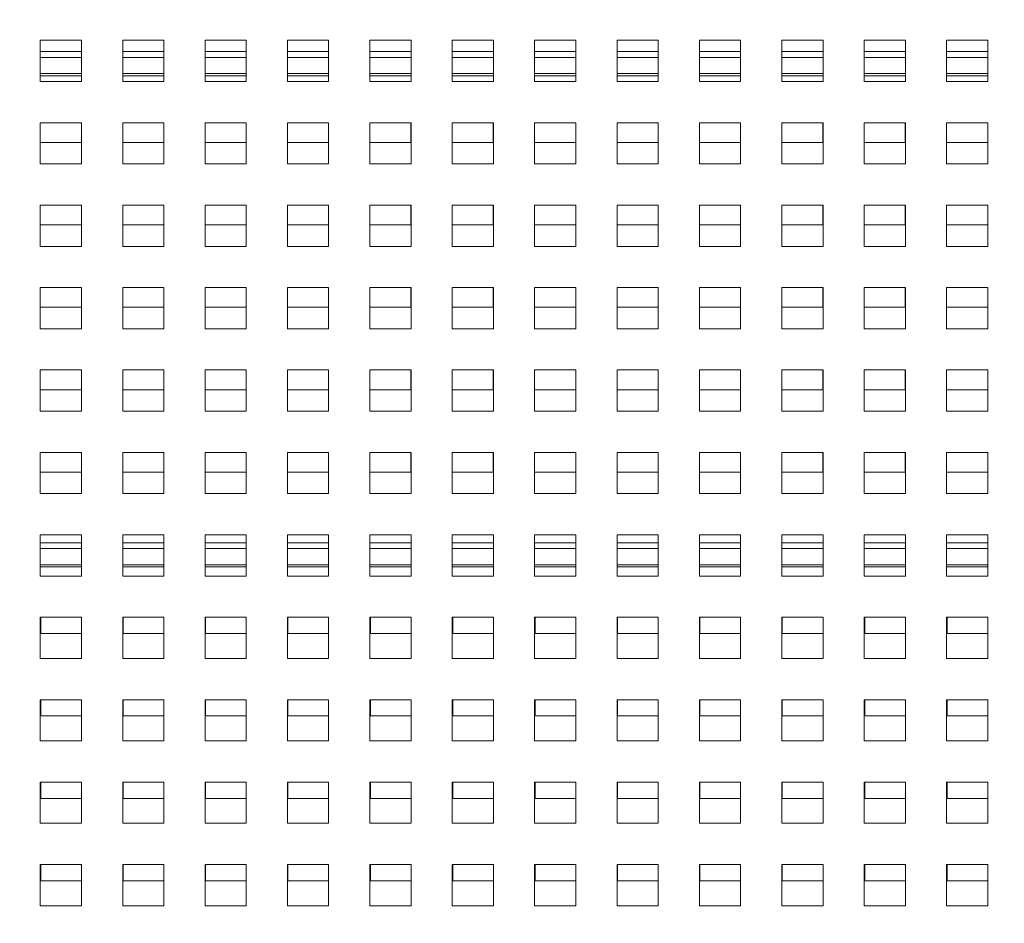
# Model space of a CAD drawing. Header units: inches. Extents: x 0 to 109, y 0 to 85.
# Tile 6 of 60: x 42.43 to 47.21, y 19.42 to 23.8. Entities that reach past the tile are written whole.
import ezdxf

# ---------------------------------------------------------------- set-up
doc = ezdxf.new("R2010")
doc.units = ezdxf.units.IN
doc.header["$MEASUREMENT"] = 0
doc.styles.add('SLDTEXTSTYLE0', font='GOTHIC.TTF', dxfattribs={"width": 0.913})
doc.dimstyles.new('SLDDIMSTYLE0', dxfattribs={"dimtxt": 0.625, "dimasz": 0.65, "dimexe": 0, "dimexo": 0.0625, "dimgap": 0.15625, "dimtad": 0, "dimtih": 1, "dimtoh": 1, "dimrnd": 1e-09, "dimzin": 12, "dimdsep": 46, "dimtxsty": 'SLDTEXTSTYLE0', "dimsah": 1, "dimcen": 0.09, "dimadec": 0, "dimazin": 3, "dimtfac": 1, "dimtofl": 0, "dimtmove": 0, "dimatfit": 3, "dimfxl": 1, "dimfrac": 2, "dimtolj": 1, "dimtzin": 12, "dimarcsym": 0})
doc.dimstyles.new('SLDDIMSTYLE2', dxfattribs={"dimtxt": 0.625, "dimasz": 0.65, "dimexe": 0, "dimexo": 0.0625, "dimgap": 0.15625, "dimtad": 0, "dimtih": 1, "dimtoh": 1, "dimdec": 3, "dimrnd": 1e-09, "dimzin": 4, "dimdsep": 46, "dimtxsty": 'SLDTEXTSTYLE0', "dimblk1": 'NONE', "dimblk2": 'NONE', "dimsah": 1, "dimcen": 0, "dimadec": 0, "dimazin": 1, "dimtfac": 1, "dimtdec": 3, "dimtofl": 0, "dimtmove": 0, "dimatfit": 3, "dimldrblk": 'NONE', "dimfxl": 1, "dimfrac": 2, "dimtolj": 1, "dimtzin": 12, "dimarcsym": 0})
doc.dimstyles.new('SLDDIMSTYLE3', dxfattribs={"dimtxt": 0.625, "dimasz": 0.65, "dimexe": 0, "dimexo": 0.0625, "dimgap": 0.15625, "dimtad": 0, "dimtih": 1, "dimtoh": 1, "dimdec": 3, "dimrnd": 1e-09, "dimzin": 12, "dimdsep": 46, "dimtxsty": 'SLDTEXTSTYLE0', "dimblk1": 'NONE', "dimblk2": 'NONE', "dimsah": 1, "dimcen": 0, "dimadec": 0, "dimazin": 3, "dimtfac": 1, "dimtdec": 3, "dimtofl": 0, "dimtmove": 0, "dimatfit": 3, "dimldrblk": 'NONE', "dimfxl": 1, "dimfrac": 2, "dimtolj": 1, "dimtzin": 12, "dimarcsym": 0})

# ---------------------------------------------------------------- blocks, each defined once
blk = doc.blocks.new('_D_5')
at = {"color": 7, "linetype": 'Continuous', "lineweight": 0, "ltscale": 5}
blk.add_line((59.2861, 62.9704), (60.5361, 62.9704), dxfattribs=at)
at = {"color": 7, "linetype": 'Continuous', "lineweight": 0, "ltscale": 5, "char_height": 0.625, "attachment_point": 1, "style": 'SLDTEXTSTYLE0'}
for s, insert in [('%%c', (61.7105, 63.313)), ('2x', (60.8486, 63.3226)), ('.750', (62.5575, 63.313))]:
    blk.add_mtext(s, dxfattribs=dict(at, insert=insert))
blk = doc.blocks.new('_NONE')
blk = doc.blocks.new('_D_6')
at = {"color": 7, "linetype": 'Continuous', "lineweight": 0, "ltscale": 5}
blk.add_line((59.1721, 53.977), (60.4221, 53.977), dxfattribs=at)
at = {"color": 7, "linetype": 'Continuous', "lineweight": 0, "ltscale": 5, "char_height": 0.625, "attachment_point": 1, "style": 'SLDTEXTSTYLE0'}
for s, insert in [('%%c', (61.8275, 54.3197)), ('2x ', (60.7346, 54.3292)), ('.312', (62.6714, 54.3197))]:
    blk.add_mtext(s, dxfattribs=dict(at, insert=insert))
blk = doc.blocks.new('_D_17')
at = {"color": 7, "linetype": 'Continuous', "lineweight": 0, "ltscale": 5}
for p, q in [((46.782, 26.7439), (35.3702, 26.7439)), ((35.9952, 26.7439), (35.9952, 22.1213)), ((35.9952, 15.7302), (35.9952, 21.2098)), ((38.8948, 15.7302), (35.3702, 15.7302))]:
    blk.add_line(p, q, dxfattribs=at)
for points in [[(35.9952, 26.7439), (35.8952, 26.0939), (36.0952, 26.0939)], [(35.9952, 15.7302), (36.0952, 16.3802), (35.8952, 16.3802)]]:
    blk.add_solid(points, dxfattribs=at)
at = {"color": 7, "linetype": 'Continuous', "lineweight": 0, "ltscale": 5, "insert": (34.9699, 22.0082), "char_height": 0.625, "attachment_point": 1, "style": 'SLDTEXTSTYLE0'}
blk.add_mtext('11.01', dxfattribs=at)

msp = doc.modelspace()

# ---------------------------------------------------------------- linework, layer by layer
at = {"color": 7, "linetype": 'Continuous', "lineweight": 15, "ltscale": 5}
for p, q in [((42.7325, 23.7039), (42.5325, 23.7039)), ((42.5325, 23.7039), (42.5325, 23.5039)), ((42.7325, 23.5039), (42.7325, 23.7039)), ((43.1325, 23.7039), (42.9325, 23.7039)), ((42.9325, 23.7039), (42.9325, 23.5039)), ((43.1325, 23.5039), (43.1325, 23.7039)), ((43.5325, 23.7039), (43.3325, 23.7039)), ((43.3325, 23.7039), (43.3325, 23.5039)), ((43.5325, 23.5039), (43.5325, 23.7039)), ((43.9325, 23.7039), (43.7325, 23.7039)), ((43.7325, 23.7039), (43.7325, 23.5039)), ((43.9325, 23.5039), (43.9325, 23.7039)), ((44.3325, 23.7039), (44.1325, 23.7039)), ((44.1325, 23.7039), (44.1325, 23.5039)), ((44.3325, 23.5039), (44.3325, 23.7039)), ((44.7325, 23.7039), (44.5325, 23.7039)), ((44.5325, 23.7039), (44.5325, 23.5039)), ((44.7325, 23.5039), (44.7325, 23.7039)), ((45.1325, 23.7039), (44.9325, 23.7039)), ((44.9325, 23.7039), (44.9325, 23.5039)), ((45.1325, 23.5039), (45.1325, 23.7039)), ((45.5325, 23.7039), (45.3325, 23.7039)), ((45.3325, 23.7039), (45.3325, 23.5039)), ((45.5325, 23.5039), (45.5325, 23.7039)), ((45.9325, 23.7039), (45.7325, 23.7039)), ((45.7325, 23.7039), (45.7325, 23.5039)), ((45.9325, 23.5039), (45.9325, 23.7039)), ((46.3325, 23.7039), (46.1325, 23.7039)), ((46.1325, 23.7039), (46.1325, 23.5039)), ((46.3325, 23.5039), (46.3325, 23.7039)), ((46.7325, 23.7039), (46.5325, 23.7039)), ((46.5325, 23.7039), (46.5325, 23.5039)), ((46.7325, 23.5039), (46.7325, 23.7039)), ((47.1325, 23.7039), (46.9325, 23.7039)), ((46.9325, 23.7039), (46.9325, 23.5039)), ((47.1325, 23.5039), (47.1325, 23.7039)), ((42.5325, 23.5321), (42.7325, 23.5321)), ((42.9325, 23.5321), (43.1325, 23.5321)), ((43.3325, 23.5321), (43.5325, 23.5321)), ((43.7325, 23.5321), (43.9325, 23.5321)), ((44.1325, 23.5321), (44.3325, 23.5321)), ((44.5325, 23.5321), (44.7325, 23.5321)), ((44.9325, 23.5321), (45.1325, 23.5321)), ((45.3325, 23.5321), (45.5325, 23.5321)), ((45.7325, 23.5321), (45.9325, 23.5321)), ((46.1325, 23.5321), (46.3325, 23.5321)), ((46.5325, 23.5321), (46.7325, 23.5321)), ((46.9325, 23.5321), (47.1325, 23.5321)), ((42.5325, 23.5039), (42.7325, 23.5039)), ((42.9325, 23.5039), (43.1325, 23.5039)), ((43.3325, 23.5039), (43.5325, 23.5039)), ((43.7325, 23.5039), (43.9325, 23.5039)), ((44.1325, 23.5039), (44.3325, 23.5039)), ((44.5325, 23.5039), (44.7325, 23.5039)), ((44.9325, 23.5039), (45.1325, 23.5039)), ((45.3325, 23.5039), (45.5325, 23.5039)), ((45.7325, 23.5039), (45.9325, 23.5039)), ((46.1325, 23.5039), (46.3325, 23.5039)), ((46.5325, 23.5039), (46.7325, 23.5039)), ((46.9325, 23.5039), (47.1325, 23.5039)), ((42.7325, 23.3039), (42.5325, 23.3039)), ((42.5325, 23.3039), (42.5325, 23.1039)), ((42.7318, 23.2081), (42.7318, 23.3039)), ((42.7325, 23.1039), (42.7325, 23.3039)), ((43.1325, 23.3039), (42.9325, 23.3039)), ((42.9325, 23.3039), (42.9325, 23.1039)), ((43.1318, 23.2081), (43.1318, 23.3039)), ((43.1325, 23.1039), (43.1325, 23.3039)), ((43.5325, 23.3039), (43.3325, 23.3039)), ((43.3325, 23.3039), (43.3325, 23.1039)), ((43.5318, 23.2081), (43.5318, 23.3039)), ((43.5325, 23.1039), (43.5325, 23.3039)), ((43.9325, 23.3039), (43.7325, 23.3039)), ((43.7325, 23.3039), (43.7325, 23.1039)), ((43.9318, 23.2081), (43.9318, 23.3039)), ((43.9325, 23.1039), (43.9325, 23.3039)), ((44.3325, 23.3039), (44.1325, 23.3039)), ((44.1325, 23.3039), (44.1325, 23.1039)), ((44.3318, 23.2081), (44.3318, 23.3039)), ((44.3325, 23.1039), (44.3325, 23.3039)), ((44.7325, 23.3039), (44.5325, 23.3039)), ((44.5325, 23.3039), (44.5325, 23.1039)), ((44.7318, 23.2081), (44.7318, 23.3039)), ((44.7325, 23.1039), (44.7325, 23.3039)), ((45.1325, 23.3039), (44.9325, 23.3039)), ((44.9325, 23.3039), (44.9325, 23.1039)), ((45.1318, 23.2081), (45.1318, 23.3039)), ((45.1325, 23.1039), (45.1325, 23.3039)), ((45.5325, 23.3039), (45.3325, 23.3039)), ((45.3325, 23.3039), (45.3325, 23.1039)), ((45.5318, 23.2081), (45.5318, 23.3039)), ((45.5325, 23.1039), (45.5325, 23.3039)), ((45.9325, 23.3039), (45.7325, 23.3039)), ((45.7325, 23.3039), (45.7325, 23.1039)), ((45.9318, 23.2081), (45.9318, 23.3039)), ((45.9325, 23.1039), (45.9325, 23.3039)), ((46.3325, 23.3039), (46.1325, 23.3039)), ((46.1325, 23.3039), (46.1325, 23.1039)), ((46.3318, 23.2081), (46.3318, 23.3039)), ((46.3325, 23.1039), (46.3325, 23.3039)), ((46.7325, 23.3039), (46.5325, 23.3039)), ((46.5325, 23.3039), (46.5325, 23.1039)), ((46.7318, 23.2081), (46.7318, 23.3039)), ((46.7325, 23.1039), (46.7325, 23.3039)), ((47.1325, 23.3039), (46.9325, 23.3039)), ((46.9325, 23.3039), (46.9325, 23.1039)), ((47.1318, 23.2081), (47.1318, 23.3039)), ((47.1325, 23.1039), (47.1325, 23.3039)), ((42.5325, 23.2081), (42.7318, 23.2081)), ((42.9325, 23.2081), (43.1318, 23.2081)), ((43.3325, 23.2081), (43.5318, 23.2081)), ((43.7325, 23.2081), (43.9318, 23.2081)), ((44.1325, 23.2081), (44.3318, 23.2081)), ((44.5325, 23.2081), (44.7318, 23.2081)), ((44.9325, 23.2081), (45.1318, 23.2081)), ((45.3325, 23.2081), (45.5318, 23.2081)), ((45.7325, 23.2081), (45.9318, 23.2081)), ((46.1325, 23.2081), (46.3318, 23.2081)), ((46.5325, 23.2081), (46.7318, 23.2081)), ((46.9325, 23.2081), (47.1318, 23.2081)), ((42.5325, 23.1039), (42.7325, 23.1039)), ((42.9325, 23.1039), (43.1325, 23.1039)), ((43.3325, 23.1039), (43.5325, 23.1039)), ((43.7325, 23.1039), (43.9325, 23.1039)), ((44.1325, 23.1039), (44.3325, 23.1039)), ((44.5325, 23.1039), (44.7325, 23.1039)), ((44.9325, 23.1039), (45.1325, 23.1039)), ((45.3325, 23.1039), (45.5325, 23.1039)), ((45.7325, 23.1039), (45.9325, 23.1039)), ((46.1325, 23.1039), (46.3325, 23.1039)), ((46.5325, 23.1039), (46.7325, 23.1039)), ((46.9325, 23.1039), (47.1325, 23.1039)), ((42.7325, 22.9039), (42.5325, 22.9039)), ((42.5325, 22.9039), (42.5325, 22.7039)), ((42.7318, 22.8081), (42.7318, 22.9039)), ((42.7325, 22.7039), (42.7325, 22.9039)), ((43.1325, 22.9039), (42.9325, 22.9039)), ((42.9325, 22.9039), (42.9325, 22.7039)), ((43.1318, 22.8081), (43.1318, 22.9039)), ((43.1325, 22.7039), (43.1325, 22.9039)), ((43.5325, 22.9039), (43.3325, 22.9039)), ((43.3325, 22.9039), (43.3325, 22.7039)), ((43.5318, 22.8081), (43.5318, 22.9039)), ((43.5325, 22.7039), (43.5325, 22.9039)), ((43.9325, 22.9039), (43.7325, 22.9039)), ((43.7325, 22.9039), (43.7325, 22.7039)), ((43.9318, 22.8081), (43.9318, 22.9039)), ((43.9325, 22.7039), (43.9325, 22.9039)), ((44.3325, 22.9039), (44.1325, 22.9039)), ((44.1325, 22.9039), (44.1325, 22.7039)), ((44.3318, 22.8081), (44.3318, 22.9039)), ((44.3325, 22.7039), (44.3325, 22.9039)), ((44.7325, 22.9039), (44.5325, 22.9039)), ((44.5325, 22.9039), (44.5325, 22.7039)), ((44.7318, 22.8081), (44.7318, 22.9039)), ((44.7325, 22.7039), (44.7325, 22.9039)), ((45.1325, 22.9039), (44.9325, 22.9039)), ((44.9325, 22.9039), (44.9325, 22.7039)), ((45.1318, 22.8081), (45.1318, 22.9039)), ((45.1325, 22.7039), (45.1325, 22.9039)), ((45.5325, 22.9039), (45.3325, 22.9039)), ((45.3325, 22.9039), (45.3325, 22.7039)), ((45.5318, 22.8081), (45.5318, 22.9039)), ((45.5325, 22.7039), (45.5325, 22.9039)), ((45.9325, 22.9039), (45.7325, 22.9039)), ((45.7325, 22.9039), (45.7325, 22.7039)), ((45.9318, 22.8081), (45.9318, 22.9039)), ((45.9325, 22.7039), (45.9325, 22.9039)), ((46.3325, 22.9039), (46.1325, 22.9039)), ((46.1325, 22.9039), (46.1325, 22.7039)), ((46.3318, 22.8081), (46.3318, 22.9039)), ((46.3325, 22.7039), (46.3325, 22.9039)), ((46.7325, 22.9039), (46.5325, 22.9039)), ((46.5325, 22.9039), (46.5325, 22.7039)), ((46.7318, 22.8081), (46.7318, 22.9039)), ((46.7325, 22.7039), (46.7325, 22.9039)), ((47.1325, 22.9039), (46.9325, 22.9039)), ((46.9325, 22.9039), (46.9325, 22.7039)), ((47.1318, 22.8081), (47.1318, 22.9039)), ((47.1325, 22.7039), (47.1325, 22.9039)), ((42.5325, 22.8081), (42.7318, 22.8081)), ((42.9325, 22.8081), (43.1318, 22.8081)), ((43.3325, 22.8081), (43.5318, 22.8081)), ((43.7325, 22.8081), (43.9318, 22.8081)), ((44.1325, 22.8081), (44.3318, 22.8081)), ((44.5325, 22.8081), (44.7318, 22.8081)), ((44.9325, 22.8081), (45.1318, 22.8081)), ((45.3325, 22.8081), (45.5318, 22.8081)), ((45.7325, 22.8081), (45.9318, 22.8081)), ((46.1325, 22.8081), (46.3318, 22.8081)), ((46.5325, 22.8081), (46.7318, 22.8081)), ((46.9325, 22.8081), (47.1318, 22.8081)), ((42.5325, 22.7039), (42.7325, 22.7039)), ((42.9325, 22.7039), (43.1325, 22.7039)), ((43.3325, 22.7039), (43.5325, 22.7039)), ((43.7325, 22.7039), (43.9325, 22.7039)), ((44.1325, 22.7039), (44.3325, 22.7039)), ((44.5325, 22.7039), (44.7325, 22.7039)), ((44.9325, 22.7039), (45.1325, 22.7039)), ((45.3325, 22.7039), (45.5325, 22.7039)), ((45.7325, 22.7039), (45.9325, 22.7039)), ((46.1325, 22.7039), (46.3325, 22.7039)), ((46.5325, 22.7039), (46.7325, 22.7039)), ((46.9325, 22.7039), (47.1325, 22.7039)), ((42.7325, 22.5039), (42.5325, 22.5039)), ((42.5325, 22.5039), (42.5325, 22.3039)), ((42.7318, 22.4081), (42.7318, 22.5039)), ((42.7325, 22.3039), (42.7325, 22.5039)), ((43.1325, 22.5039), (42.9325, 22.5039)), ((42.9325, 22.5039), (42.9325, 22.3039)), ((43.1318, 22.4081), (43.1318, 22.5039)), ((43.1325, 22.3039), (43.1325, 22.5039)), ((43.5325, 22.5039), (43.3325, 22.5039)), ((43.3325, 22.5039), (43.3325, 22.3039)), ((43.5318, 22.4081), (43.5318, 22.5039)), ((43.5325, 22.3039), (43.5325, 22.5039)), ((43.9325, 22.5039), (43.7325, 22.5039)), ((43.7325, 22.5039), (43.7325, 22.3039)), ((43.9318, 22.4081), (43.9318, 22.5039)), ((43.9325, 22.3039), (43.9325, 22.5039)), ((44.3325, 22.5039), (44.1325, 22.5039)), ((44.1325, 22.5039), (44.1325, 22.3039)), ((44.3318, 22.4081), (44.3318, 22.5039)), ((44.3325, 22.3039), (44.3325, 22.5039)), ((44.7325, 22.5039), (44.5325, 22.5039)), ((44.5325, 22.5039), (44.5325, 22.3039)), ((44.7318, 22.4081), (44.7318, 22.5039)), ((44.7325, 22.3039), (44.7325, 22.5039)), ((45.1325, 22.5039), (44.9325, 22.5039)), ((44.9325, 22.5039), (44.9325, 22.3039)), ((45.1318, 22.4081), (45.1318, 22.5039)), ((45.1325, 22.3039), (45.1325, 22.5039)), ((45.5325, 22.5039), (45.3325, 22.5039)), ((45.3325, 22.5039), (45.3325, 22.3039)), ((45.5318, 22.4081), (45.5318, 22.5039)), ((45.5325, 22.3039), (45.5325, 22.5039)), ((45.9325, 22.5039), (45.7325, 22.5039)), ((45.7325, 22.5039), (45.7325, 22.3039)), ((45.9318, 22.4081), (45.9318, 22.5039)), ((45.9325, 22.3039), (45.9325, 22.5039)), ((46.3325, 22.5039), (46.1325, 22.5039)), ((46.1325, 22.5039), (46.1325, 22.3039)), ((46.3318, 22.4081), (46.3318, 22.5039)), ((46.3325, 22.3039), (46.3325, 22.5039)), ((46.7325, 22.5039), (46.5325, 22.5039)), ((46.5325, 22.5039), (46.5325, 22.3039)), ((46.7318, 22.4081), (46.7318, 22.5039)), ((46.7325, 22.3039), (46.7325, 22.5039)), ((47.1325, 22.5039), (46.9325, 22.5039)), ((46.9325, 22.5039), (46.9325, 22.3039)), ((47.1318, 22.4081), (47.1318, 22.5039)), ((47.1325, 22.3039), (47.1325, 22.5039)), ((42.5325, 22.4081), (42.7318, 22.4081)), ((42.9325, 22.4081), (43.1318, 22.4081)), ((43.3325, 22.4081), (43.5318, 22.4081)), ((43.7325, 22.4081), (43.9318, 22.4081)), ((44.1325, 22.4081), (44.3318, 22.4081)), ((44.5325, 22.4081), (44.7318, 22.4081)), ((44.9325, 22.4081), (45.1318, 22.4081)), ((45.3325, 22.4081), (45.5318, 22.4081)), ((45.7325, 22.4081), (45.9318, 22.4081)), ((46.1325, 22.4081), (46.3318, 22.4081)), ((46.5325, 22.4081), (46.7318, 22.4081)), ((46.9325, 22.4081), (47.1318, 22.4081)), ((42.5325, 22.3039), (42.7325, 22.3039)), ((42.9325, 22.3039), (43.1325, 22.3039)), ((43.3325, 22.3039), (43.5325, 22.3039)), ((43.7325, 22.3039), (43.9325, 22.3039)), ((44.1325, 22.3039), (44.3325, 22.3039)), ((44.5325, 22.3039), (44.7325, 22.3039)), ((44.9325, 22.3039), (45.1325, 22.3039)), ((45.3325, 22.3039), (45.5325, 22.3039)), ((45.7325, 22.3039), (45.9325, 22.3039)), ((46.1325, 22.3039), (46.3325, 22.3039)), ((46.5325, 22.3039), (46.7325, 22.3039)), ((46.9325, 22.3039), (47.1325, 22.3039)), ((42.7325, 22.1039), (42.5325, 22.1039)), ((42.5325, 22.1039), (42.5325, 21.9039)), ((42.7318, 22.0081), (42.7318, 22.1039)), ((42.7325, 21.9039), (42.7325, 22.1039)), ((43.1325, 22.1039), (42.9325, 22.1039)), ((42.9325, 22.1039), (42.9325, 21.9039)), ((43.1318, 22.0081), (43.1318, 22.1039)), ((43.1325, 21.9039), (43.1325, 22.1039)), ((43.5325, 22.1039), (43.3325, 22.1039)), ((43.3325, 22.1039), (43.3325, 21.9039)), ((43.5318, 22.0081), (43.5318, 22.1039)), ((43.5325, 21.9039), (43.5325, 22.1039)), ((43.9325, 22.1039), (43.7325, 22.1039)), ((43.7325, 22.1039), (43.7325, 21.9039)), ((43.9318, 22.0081), (43.9318, 22.1039)), ((43.9325, 21.9039), (43.9325, 22.1039)), ((44.3325, 22.1039), (44.1325, 22.1039)), ((44.1325, 22.1039), (44.1325, 21.9039)), ((44.3318, 22.0081), (44.3318, 22.1039)), ((44.3325, 21.9039), (44.3325, 22.1039)), ((44.7325, 22.1039), (44.5325, 22.1039)), ((44.5325, 22.1039), (44.5325, 21.9039)), ((44.7318, 22.0081), (44.7318, 22.1039)), ((44.7325, 21.9039), (44.7325, 22.1039)), ((45.1325, 22.1039), (44.9325, 22.1039)), ((44.9325, 22.1039), (44.9325, 21.9039)), ((45.1318, 22.0081), (45.1318, 22.1039)), ((45.1325, 21.9039), (45.1325, 22.1039)), ((45.5325, 22.1039), (45.3325, 22.1039)), ((45.3325, 22.1039), (45.3325, 21.9039)), ((45.5318, 22.0081), (45.5318, 22.1039)), ((45.5325, 21.9039), (45.5325, 22.1039)), ((45.9325, 22.1039), (45.7325, 22.1039)), ((45.7325, 22.1039), (45.7325, 21.9039)), ((45.9318, 22.0081), (45.9318, 22.1039)), ((45.9325, 21.9039), (45.9325, 22.1039)), ((46.3325, 22.1039), (46.1325, 22.1039)), ((46.1325, 22.1039), (46.1325, 21.9039)), ((46.3318, 22.0081), (46.3318, 22.1039)), ((46.3325, 21.9039), (46.3325, 22.1039)), ((46.7325, 22.1039), (46.5325, 22.1039)), ((46.5325, 22.1039), (46.5325, 21.9039)), ((46.7318, 22.0081), (46.7318, 22.1039)), ((46.7325, 21.9039), (46.7325, 22.1039)), ((47.1325, 22.1039), (46.9325, 22.1039)), ((46.9325, 22.1039), (46.9325, 21.9039)), ((47.1318, 22.0081), (47.1318, 22.1039)), ((47.1325, 21.9039), (47.1325, 22.1039)), ((42.5325, 22.0081), (42.7318, 22.0081)), ((42.9325, 22.0081), (43.1318, 22.0081)), ((43.3325, 22.0081), (43.5318, 22.0081)), ((43.7325, 22.0081), (43.9318, 22.0081)), ((44.1325, 22.0081), (44.3318, 22.0081)), ((44.5325, 22.0081), (44.7318, 22.0081)), ((44.9325, 22.0081), (45.1318, 22.0081)), ((45.3325, 22.0081), (45.5318, 22.0081)), ((45.7325, 22.0081), (45.9318, 22.0081)), ((46.1325, 22.0081), (46.3318, 22.0081)), ((46.5325, 22.0081), (46.7318, 22.0081)), ((46.9325, 22.0081), (47.1318, 22.0081)), ((42.5325, 21.9039), (42.7325, 21.9039)), ((42.9325, 21.9039), (43.1325, 21.9039)), ((43.3325, 21.9039), (43.5325, 21.9039)), ((43.7325, 21.9039), (43.9325, 21.9039)), ((44.1325, 21.9039), (44.3325, 21.9039)), ((44.5325, 21.9039), (44.7325, 21.9039)), ((44.9325, 21.9039), (45.1325, 21.9039)), ((45.3325, 21.9039), (45.5325, 21.9039)), ((45.7325, 21.9039), (45.9325, 21.9039)), ((46.1325, 21.9039), (46.3325, 21.9039)), ((46.5325, 21.9039), (46.7325, 21.9039)), ((46.9325, 21.9039), (47.1325, 21.9039)), ((42.7325, 21.7039), (42.5325, 21.7039)), ((42.5325, 21.7039), (42.5325, 21.5039)), ((42.7318, 21.6081), (42.7318, 21.7039)), ((42.7325, 21.5039), (42.7325, 21.7039)), ((43.1325, 21.7039), (42.9325, 21.7039)), ((42.9325, 21.7039), (42.9325, 21.5039)), ((43.1318, 21.6081), (43.1318, 21.7039)), ((43.1325, 21.5039), (43.1325, 21.7039)), ((43.5325, 21.7039), (43.3325, 21.7039)), ((43.3325, 21.7039), (43.3325, 21.5039)), ((43.5318, 21.6081), (43.5318, 21.7039)), ((43.5325, 21.5039), (43.5325, 21.7039)), ((43.9325, 21.7039), (43.7325, 21.7039)), ((43.7325, 21.7039), (43.7325, 21.5039)), ((43.9318, 21.6081), (43.9318, 21.7039)), ((43.9325, 21.5039), (43.9325, 21.7039)), ((44.3325, 21.7039), (44.1325, 21.7039)), ((44.1325, 21.7039), (44.1325, 21.5039)), ((44.3318, 21.6081), (44.3318, 21.7039)), ((44.3325, 21.5039), (44.3325, 21.7039)), ((44.7325, 21.7039), (44.5325, 21.7039)), ((44.5325, 21.7039), (44.5325, 21.5039)), ((44.7318, 21.6081), (44.7318, 21.7039)), ((44.7325, 21.5039), (44.7325, 21.7039)), ((45.1325, 21.7039), (44.9325, 21.7039)), ((44.9325, 21.7039), (44.9325, 21.5039)), ((45.1318, 21.6081), (45.1318, 21.7039)), ((45.1325, 21.5039), (45.1325, 21.7039)), ((45.5325, 21.7039), (45.3325, 21.7039)), ((45.3325, 21.7039), (45.3325, 21.5039)), ((45.5318, 21.6081), (45.5318, 21.7039)), ((45.5325, 21.5039), (45.5325, 21.7039)), ((45.9325, 21.7039), (45.7325, 21.7039)), ((45.7325, 21.7039), (45.7325, 21.5039)), ((45.9318, 21.6081), (45.9318, 21.7039)), ((45.9325, 21.5039), (45.9325, 21.7039)), ((46.3325, 21.7039), (46.1325, 21.7039)), ((46.1325, 21.7039), (46.1325, 21.5039)), ((46.3318, 21.6081), (46.3318, 21.7039)), ((46.3325, 21.5039), (46.3325, 21.7039)), ((46.7325, 21.7039), (46.5325, 21.7039)), ((46.5325, 21.7039), (46.5325, 21.5039)), ((46.7318, 21.6081), (46.7318, 21.7039)), ((46.7325, 21.5039), (46.7325, 21.7039)), ((47.1325, 21.7039), (46.9325, 21.7039)), ((46.9325, 21.7039), (46.9325, 21.5039)), ((47.1318, 21.6081), (47.1318, 21.7039)), ((47.1325, 21.5039), (47.1325, 21.7039)), ((42.5325, 21.6081), (42.7318, 21.6081)), ((42.9325, 21.6081), (43.1318, 21.6081)), ((43.3325, 21.6081), (43.5318, 21.6081)), ((43.7325, 21.6081), (43.9318, 21.6081)), ((44.1325, 21.6081), (44.3318, 21.6081)), ((44.5325, 21.6081), (44.7318, 21.6081)), ((44.9325, 21.6081), (45.1318, 21.6081)), ((45.3325, 21.6081), (45.5318, 21.6081)), ((45.7325, 21.6081), (45.9318, 21.6081)), ((46.1325, 21.6081), (46.3318, 21.6081)), ((46.5325, 21.6081), (46.7318, 21.6081)), ((46.9325, 21.6081), (47.1318, 21.6081)), ((42.5325, 21.5039), (42.7325, 21.5039)), ((42.9325, 21.5039), (43.1325, 21.5039)), ((43.3325, 21.5039), (43.5325, 21.5039)), ((43.7325, 21.5039), (43.9325, 21.5039)), ((44.1325, 21.5039), (44.3325, 21.5039)), ((44.5325, 21.5039), (44.7325, 21.5039)), ((44.9325, 21.5039), (45.1325, 21.5039)), ((45.3325, 21.5039), (45.5325, 21.5039)), ((45.7325, 21.5039), (45.9325, 21.5039)), ((46.1325, 21.5039), (46.3325, 21.5039)), ((46.5325, 21.5039), (46.7325, 21.5039)), ((46.9325, 21.5039), (47.1325, 21.5039)), ((42.7325, 21.3039), (42.5325, 21.3039)), ((42.5325, 21.3039), (42.5325, 21.1039)), ((42.7325, 21.1039), (42.7325, 21.3039)), ((43.1325, 21.3039), (42.9325, 21.3039)), ((42.9325, 21.3039), (42.9325, 21.1039)), ((43.1325, 21.1039), (43.1325, 21.3039)), ((43.5325, 21.3039), (43.3325, 21.3039)), ((43.3325, 21.3039), (43.3325, 21.1039)), ((43.5325, 21.1039), (43.5325, 21.3039)), ((43.9325, 21.3039), (43.7325, 21.3039)), ((43.7325, 21.3039), (43.7325, 21.1039)), ((43.9325, 21.1039), (43.9325, 21.3039)), ((44.3325, 21.3039), (44.1325, 21.3039)), ((44.1325, 21.3039), (44.1325, 21.1039)), ((44.3325, 21.1039), (44.3325, 21.3039)), ((44.7325, 21.3039), (44.5325, 21.3039)), ((44.5325, 21.3039), (44.5325, 21.1039)), ((44.7325, 21.1039), (44.7325, 21.3039)), ((45.1325, 21.3039), (44.9325, 21.3039)), ((44.9325, 21.3039), (44.9325, 21.1039)), ((45.1325, 21.1039), (45.1325, 21.3039)), ((45.5325, 21.3039), (45.3325, 21.3039)), ((45.3325, 21.3039), (45.3325, 21.1039)), ((45.5325, 21.1039), (45.5325, 21.3039)), ((45.9325, 21.3039), (45.7325, 21.3039)), ((45.7325, 21.3039), (45.7325, 21.1039)), ((45.9325, 21.1039), (45.9325, 21.3039)), ((46.3325, 21.3039), (46.1325, 21.3039)), ((46.1325, 21.3039), (46.1325, 21.1039)), ((46.3325, 21.1039), (46.3325, 21.3039)), ((46.7325, 21.3039), (46.5325, 21.3039)), ((46.5325, 21.3039), (46.5325, 21.1039)), ((46.7325, 21.1039), (46.7325, 21.3039)), ((47.1325, 21.3039), (46.9325, 21.3039)), ((46.9325, 21.3039), (46.9325, 21.1039)), ((47.1325, 21.1039), (47.1325, 21.3039)), ((42.5325, 21.1481), (42.7325, 21.1481)), ((42.9325, 21.1481), (43.1325, 21.1481)), ((43.3325, 21.1481), (43.5325, 21.1481)), ((43.7325, 21.1481), (43.9325, 21.1481)), ((44.1325, 21.1481), (44.3325, 21.1481)), ((44.5325, 21.1481), (44.7325, 21.1481)), ((44.9325, 21.1481), (45.1325, 21.1481)), ((45.3325, 21.1481), (45.5325, 21.1481)), ((45.7325, 21.1481), (45.9325, 21.1481)), ((46.1325, 21.1481), (46.3325, 21.1481)), ((46.5325, 21.1481), (46.7325, 21.1481)), ((46.9325, 21.1481), (47.1325, 21.1481)), ((42.5325, 21.1039), (42.7325, 21.1039)), ((42.9325, 21.1039), (43.1325, 21.1039)), ((43.3325, 21.1039), (43.5325, 21.1039)), ((43.7325, 21.1039), (43.9325, 21.1039)), ((44.1325, 21.1039), (44.3325, 21.1039)), ((44.5325, 21.1039), (44.7325, 21.1039)), ((44.9325, 21.1039), (45.1325, 21.1039)), ((45.3325, 21.1039), (45.5325, 21.1039)), ((45.7325, 21.1039), (45.9325, 21.1039)), ((46.1325, 21.1039), (46.3325, 21.1039)), ((46.5325, 21.1039), (46.7325, 21.1039)), ((46.9325, 21.1039), (47.1325, 21.1039)), ((42.7325, 20.9039), (42.5325, 20.9039)), ((42.5325, 20.9039), (42.5325, 20.7039)), ((42.5348, 20.9039), (42.5348, 20.8251)), ((42.7325, 20.7039), (42.7325, 20.9039)), ((43.1325, 20.9039), (42.9325, 20.9039)), ((42.9325, 20.9039), (42.9325, 20.7039)), ((42.9348, 20.9039), (42.9348, 20.8251)), ((43.1325, 20.7039), (43.1325, 20.9039)), ((43.5325, 20.9039), (43.3325, 20.9039)), ((43.3325, 20.9039), (43.3325, 20.7039)), ((43.3348, 20.9039), (43.3348, 20.8251)), ((43.5325, 20.7039), (43.5325, 20.9039)), ((43.9325, 20.9039), (43.7325, 20.9039)), ((43.7325, 20.9039), (43.7325, 20.7039)), ((43.7348, 20.9039), (43.7348, 20.8251)), ((43.9325, 20.7039), (43.9325, 20.9039)), ((44.3325, 20.9039), (44.1325, 20.9039)), ((44.1325, 20.9039), (44.1325, 20.7039)), ((44.1348, 20.9039), (44.1348, 20.8251)), ((44.3325, 20.7039), (44.3325, 20.9039)), ((44.7325, 20.9039), (44.5325, 20.9039)), ((44.5325, 20.9039), (44.5325, 20.7039)), ((44.5348, 20.9039), (44.5348, 20.8251)), ((44.7325, 20.7039), (44.7325, 20.9039)), ((45.1325, 20.9039), (44.9325, 20.9039)), ((44.9325, 20.9039), (44.9325, 20.7039)), ((44.9348, 20.9039), (44.9348, 20.8251)), ((45.1325, 20.7039), (45.1325, 20.9039)), ((45.5325, 20.9039), (45.3325, 20.9039)), ((45.3325, 20.9039), (45.3325, 20.7039)), ((45.3348, 20.9039), (45.3348, 20.8251)), ((45.5325, 20.7039), (45.5325, 20.9039)), ((45.9325, 20.9039), (45.7325, 20.9039)), ((45.7325, 20.9039), (45.7325, 20.7039)), ((45.7348, 20.9039), (45.7348, 20.8251)), ((45.9325, 20.7039), (45.9325, 20.9039)), ((46.3325, 20.9039), (46.1325, 20.9039)), ((46.1325, 20.9039), (46.1325, 20.7039)), ((46.1348, 20.9039), (46.1348, 20.8251)), ((46.3325, 20.7039), (46.3325, 20.9039)), ((46.7325, 20.9039), (46.5325, 20.9039)), ((46.5325, 20.9039), (46.5325, 20.7039)), ((46.5348, 20.9039), (46.5348, 20.8251)), ((46.7325, 20.7039), (46.7325, 20.9039)), ((47.1325, 20.9039), (46.9325, 20.9039)), ((46.9325, 20.9039), (46.9325, 20.7039)), ((46.9348, 20.9039), (46.9348, 20.8251)), ((47.1325, 20.7039), (47.1325, 20.9039)), ((42.5348, 20.8251), (42.7325, 20.8251)), ((42.9348, 20.8251), (43.1325, 20.8251)), ((43.3348, 20.8251), (43.5325, 20.8251)), ((43.7348, 20.8251), (43.9325, 20.8251)), ((44.1348, 20.8251), (44.3325, 20.8251)), ((44.5348, 20.8251), (44.7325, 20.8251)), ((44.9348, 20.8251), (45.1325, 20.8251)), ((45.3348, 20.8251), (45.5325, 20.8251)), ((45.7348, 20.8251), (45.9325, 20.8251)), ((46.1348, 20.8251), (46.3325, 20.8251)), ((46.5348, 20.8251), (46.7325, 20.8251)), ((46.9348, 20.8251), (47.1325, 20.8251)), ((42.5325, 20.7039), (42.7325, 20.7039)), ((42.9325, 20.7039), (43.1325, 20.7039)), ((43.3325, 20.7039), (43.5325, 20.7039)), ((43.7325, 20.7039), (43.9325, 20.7039)), ((44.1325, 20.7039), (44.3325, 20.7039)), ((44.5325, 20.7039), (44.7325, 20.7039)), ((44.9325, 20.7039), (45.1325, 20.7039)), ((45.3325, 20.7039), (45.5325, 20.7039)), ((45.7325, 20.7039), (45.9325, 20.7039)), ((46.1325, 20.7039), (46.3325, 20.7039)), ((46.5325, 20.7039), (46.7325, 20.7039)), ((46.9325, 20.7039), (47.1325, 20.7039)), ((42.7325, 20.5039), (42.5325, 20.5039)), ((42.5325, 20.5039), (42.5325, 20.3039)), ((42.5348, 20.5039), (42.5348, 20.4251)), ((42.7325, 20.3039), (42.7325, 20.5039)), ((43.1325, 20.5039), (42.9325, 20.5039)), ((42.9325, 20.5039), (42.9325, 20.3039)), ((42.9348, 20.5039), (42.9348, 20.4251)), ((43.1325, 20.3039), (43.1325, 20.5039)), ((43.5325, 20.5039), (43.3325, 20.5039)), ((43.3325, 20.5039), (43.3325, 20.3039)), ((43.3348, 20.5039), (43.3348, 20.4251)), ((43.5325, 20.3039), (43.5325, 20.5039)), ((43.9325, 20.5039), (43.7325, 20.5039)), ((43.7325, 20.5039), (43.7325, 20.3039)), ((43.7348, 20.5039), (43.7348, 20.4251)), ((43.9325, 20.3039), (43.9325, 20.5039)), ((44.3325, 20.5039), (44.1325, 20.5039)), ((44.1325, 20.5039), (44.1325, 20.3039)), ((44.1348, 20.5039), (44.1348, 20.4251)), ((44.3325, 20.3039), (44.3325, 20.5039)), ((44.7325, 20.5039), (44.5325, 20.5039)), ((44.5325, 20.5039), (44.5325, 20.3039)), ((44.5348, 20.5039), (44.5348, 20.4251)), ((44.7325, 20.3039), (44.7325, 20.5039)), ((45.1325, 20.5039), (44.9325, 20.5039)), ((44.9325, 20.5039), (44.9325, 20.3039)), ((44.9348, 20.5039), (44.9348, 20.4251)), ((45.1325, 20.3039), (45.1325, 20.5039)), ((45.5325, 20.5039), (45.3325, 20.5039)), ((45.3325, 20.5039), (45.3325, 20.3039)), ((45.3348, 20.5039), (45.3348, 20.4251)), ((45.5325, 20.3039), (45.5325, 20.5039)), ((45.9325, 20.5039), (45.7325, 20.5039)), ((45.7325, 20.5039), (45.7325, 20.3039)), ((45.7348, 20.5039), (45.7348, 20.4251)), ((45.9325, 20.3039), (45.9325, 20.5039)), ((46.3325, 20.5039), (46.1325, 20.5039)), ((46.1325, 20.5039), (46.1325, 20.3039)), ((46.1348, 20.5039), (46.1348, 20.4251)), ((46.3325, 20.3039), (46.3325, 20.5039)), ((46.7325, 20.5039), (46.5325, 20.5039)), ((46.5325, 20.5039), (46.5325, 20.3039)), ((46.5348, 20.5039), (46.5348, 20.4251)), ((46.7325, 20.3039), (46.7325, 20.5039)), ((47.1325, 20.5039), (46.9325, 20.5039)), ((46.9325, 20.5039), (46.9325, 20.3039)), ((46.9348, 20.5039), (46.9348, 20.4251)), ((47.1325, 20.3039), (47.1325, 20.5039)), ((42.5348, 20.4251), (42.7325, 20.4251)), ((42.9348, 20.4251), (43.1325, 20.4251)), ((43.3348, 20.4251), (43.5325, 20.4251)), ((43.7348, 20.4251), (43.9325, 20.4251)), ((44.1348, 20.4251), (44.3325, 20.4251)), ((44.5348, 20.4251), (44.7325, 20.4251)), ((44.9348, 20.4251), (45.1325, 20.4251)), ((45.3348, 20.4251), (45.5325, 20.4251)), ((45.7348, 20.4251), (45.9325, 20.4251)), ((46.1348, 20.4251), (46.3325, 20.4251)), ((46.5348, 20.4251), (46.7325, 20.4251)), ((46.9348, 20.4251), (47.1325, 20.4251)), ((42.5325, 20.3039), (42.7325, 20.3039)), ((42.9325, 20.3039), (43.1325, 20.3039)), ((43.3325, 20.3039), (43.5325, 20.3039)), ((43.7325, 20.3039), (43.9325, 20.3039)), ((44.1325, 20.3039), (44.3325, 20.3039)), ((44.5325, 20.3039), (44.7325, 20.3039)), ((44.9325, 20.3039), (45.1325, 20.3039)), ((45.3325, 20.3039), (45.5325, 20.3039)), ((45.7325, 20.3039), (45.9325, 20.3039)), ((46.1325, 20.3039), (46.3325, 20.3039)), ((46.5325, 20.3039), (46.7325, 20.3039)), ((46.9325, 20.3039), (47.1325, 20.3039)), ((42.7325, 20.1039), (42.5325, 20.1039)), ((42.5325, 20.1039), (42.5325, 19.9039)), ((42.5348, 20.1039), (42.5348, 20.0251)), ((42.7325, 19.9039), (42.7325, 20.1039)), ((43.1325, 20.1039), (42.9325, 20.1039)), ((42.9325, 20.1039), (42.9325, 19.9039)), ((42.9348, 20.1039), (42.9348, 20.0251)), ((43.1325, 19.9039), (43.1325, 20.1039)), ((43.5325, 20.1039), (43.3325, 20.1039)), ((43.3325, 20.1039), (43.3325, 19.9039)), ((43.3348, 20.1039), (43.3348, 20.0251)), ((43.5325, 19.9039), (43.5325, 20.1039)), ((43.9325, 20.1039), (43.7325, 20.1039)), ((43.7325, 20.1039), (43.7325, 19.9039)), ((43.7348, 20.1039), (43.7348, 20.0251)), ((43.9325, 19.9039), (43.9325, 20.1039)), ((44.3325, 20.1039), (44.1325, 20.1039)), ((44.1325, 20.1039), (44.1325, 19.9039)), ((44.1348, 20.1039), (44.1348, 20.0251)), ((44.3325, 19.9039), (44.3325, 20.1039)), ((44.7325, 20.1039), (44.5325, 20.1039)), ((44.5325, 20.1039), (44.5325, 19.9039)), ((44.5348, 20.1039), (44.5348, 20.0251)), ((44.7325, 19.9039), (44.7325, 20.1039)), ((45.1325, 20.1039), (44.9325, 20.1039)), ((44.9325, 20.1039), (44.9325, 19.9039)), ((44.9348, 20.1039), (44.9348, 20.0251)), ((45.1325, 19.9039), (45.1325, 20.1039)), ((45.5325, 20.1039), (45.3325, 20.1039)), ((45.3325, 20.1039), (45.3325, 19.9039)), ((45.3348, 20.1039), (45.3348, 20.0251)), ((45.5325, 19.9039), (45.5325, 20.1039)), ((45.9325, 20.1039), (45.7325, 20.1039)), ((45.7325, 20.1039), (45.7325, 19.9039)), ((45.7348, 20.1039), (45.7348, 20.0251)), ((45.9325, 19.9039), (45.9325, 20.1039)), ((46.3325, 20.1039), (46.1325, 20.1039)), ((46.1325, 20.1039), (46.1325, 19.9039)), ((46.1348, 20.1039), (46.1348, 20.0251)), ((46.3325, 19.9039), (46.3325, 20.1039)), ((46.7325, 20.1039), (46.5325, 20.1039)), ((46.5325, 20.1039), (46.5325, 19.9039)), ((46.5348, 20.1039), (46.5348, 20.0251)), ((46.7325, 19.9039), (46.7325, 20.1039)), ((47.1325, 20.1039), (46.9325, 20.1039)), ((46.9325, 20.1039), (46.9325, 19.9039)), ((46.9348, 20.1039), (46.9348, 20.0251)), ((47.1325, 19.9039), (47.1325, 20.1039)), ((42.5348, 20.0251), (42.7325, 20.0251)), ((42.9348, 20.0251), (43.1325, 20.0251)), ((43.3348, 20.0251), (43.5325, 20.0251)), ((43.7348, 20.0251), (43.9325, 20.0251)), ((44.1348, 20.0251), (44.3325, 20.0251)), ((44.5348, 20.0251), (44.7325, 20.0251)), ((44.9348, 20.0251), (45.1325, 20.0251)), ((45.3348, 20.0251), (45.5325, 20.0251)), ((45.7348, 20.0251), (45.9325, 20.0251)), ((46.1348, 20.0251), (46.3325, 20.0251)), ((46.5348, 20.0251), (46.7325, 20.0251)), ((46.9348, 20.0251), (47.1325, 20.0251)), ((42.5325, 19.9039), (42.7325, 19.9039)), ((42.9325, 19.9039), (43.1325, 19.9039)), ((43.3325, 19.9039), (43.5325, 19.9039)), ((43.7325, 19.9039), (43.9325, 19.9039)), ((44.1325, 19.9039), (44.3325, 19.9039)), ((44.5325, 19.9039), (44.7325, 19.9039)), ((44.9325, 19.9039), (45.1325, 19.9039)), ((45.3325, 19.9039), (45.5325, 19.9039)), ((45.7325, 19.9039), (45.9325, 19.9039)), ((46.1325, 19.9039), (46.3325, 19.9039)), ((46.5325, 19.9039), (46.7325, 19.9039)), ((46.9325, 19.9039), (47.1325, 19.9039)), ((42.7325, 19.7039), (42.5325, 19.7039)), ((42.5325, 19.7039), (42.5325, 19.5039)), ((42.5348, 19.7039), (42.5348, 19.6251)), ((42.7325, 19.5039), (42.7325, 19.7039)), ((43.1325, 19.7039), (42.9325, 19.7039)), ((42.9325, 19.7039), (42.9325, 19.5039)), ((42.9348, 19.7039), (42.9348, 19.6251)), ((43.1325, 19.5039), (43.1325, 19.7039)), ((43.5325, 19.7039), (43.3325, 19.7039)), ((43.3325, 19.7039), (43.3325, 19.5039)), ((43.3348, 19.7039), (43.3348, 19.6251)), ((43.5325, 19.5039), (43.5325, 19.7039)), ((43.9325, 19.7039), (43.7325, 19.7039)), ((43.7325, 19.7039), (43.7325, 19.5039)), ((43.7348, 19.7039), (43.7348, 19.6251)), ((43.9325, 19.5039), (43.9325, 19.7039)), ((44.3325, 19.7039), (44.1325, 19.7039)), ((44.1325, 19.7039), (44.1325, 19.5039)), ((44.1348, 19.7039), (44.1348, 19.6251)), ((44.3325, 19.5039), (44.3325, 19.7039)), ((44.7325, 19.7039), (44.5325, 19.7039)), ((44.5325, 19.7039), (44.5325, 19.5039)), ((44.5348, 19.7039), (44.5348, 19.6251)), ((44.7325, 19.5039), (44.7325, 19.7039)), ((45.1325, 19.7039), (44.9325, 19.7039)), ((44.9325, 19.7039), (44.9325, 19.5039)), ((44.9348, 19.7039), (44.9348, 19.6251)), ((45.1325, 19.5039), (45.1325, 19.7039)), ((45.5325, 19.7039), (45.3325, 19.7039)), ((45.3325, 19.7039), (45.3325, 19.5039)), ((45.3348, 19.7039), (45.3348, 19.6251)), ((45.5325, 19.5039), (45.5325, 19.7039)), ((45.9325, 19.7039), (45.7325, 19.7039)), ((45.7325, 19.7039), (45.7325, 19.5039)), ((45.7348, 19.7039), (45.7348, 19.6251)), ((45.9325, 19.5039), (45.9325, 19.7039)), ((46.3325, 19.7039), (46.1325, 19.7039)), ((46.1325, 19.7039), (46.1325, 19.5039)), ((46.1348, 19.7039), (46.1348, 19.6251)), ((46.3325, 19.5039), (46.3325, 19.7039)), ((46.7325, 19.7039), (46.5325, 19.7039)), ((46.5325, 19.7039), (46.5325, 19.5039)), ((46.5348, 19.7039), (46.5348, 19.6251)), ((46.7325, 19.5039), (46.7325, 19.7039)), ((47.1325, 19.7039), (46.9325, 19.7039)), ((46.9325, 19.7039), (46.9325, 19.5039)), ((46.9348, 19.7039), (46.9348, 19.6251)), ((47.1325, 19.5039), (47.1325, 19.7039)), ((42.5348, 19.6251), (42.7325, 19.6251)), ((42.9348, 19.6251), (43.1325, 19.6251)), ((43.3348, 19.6251), (43.5325, 19.6251)), ((43.7348, 19.6251), (43.9325, 19.6251)), ((44.1348, 19.6251), (44.3325, 19.6251)), ((44.5348, 19.6251), (44.7325, 19.6251)), ((44.9348, 19.6251), (45.1325, 19.6251)), ((45.3348, 19.6251), (45.5325, 19.6251)), ((45.7348, 19.6251), (45.9325, 19.6251)), ((46.1348, 19.6251), (46.3325, 19.6251)), ((46.5348, 19.6251), (46.7325, 19.6251)), ((46.9348, 19.6251), (47.1325, 19.6251)), ((42.5325, 19.5039), (42.7325, 19.5039)), ((42.9325, 19.5039), (43.1325, 19.5039)), ((43.3325, 19.5039), (43.5325, 19.5039)), ((43.7325, 19.5039), (43.9325, 19.5039)), ((44.1325, 19.5039), (44.3325, 19.5039)), ((44.5325, 19.5039), (44.7325, 19.5039)), ((44.9325, 19.5039), (45.1325, 19.5039)), ((45.3325, 19.5039), (45.5325, 19.5039)), ((45.7325, 19.5039), (45.9325, 19.5039)), ((46.1325, 19.5039), (46.3325, 19.5039)), ((46.5325, 19.5039), (46.7325, 19.5039)), ((46.9325, 19.5039), (47.1325, 19.5039))]:
    msp.add_line(p, q, dxfattribs=at)
at = {"color": 8, "linetype": 'Continuous', "lineweight": 15, "ltscale": 5}
for p, q in [((42.7325, 23.6494), (42.5325, 23.6494)), ((42.5325, 23.6209), (42.7325, 23.6209)), ((43.1325, 23.6494), (42.9325, 23.6494)), ((42.9325, 23.6209), (43.1325, 23.6209)), ((43.5325, 23.6494), (43.3325, 23.6494)), ((43.3325, 23.6209), (43.5325, 23.6209)), ((43.9325, 23.6494), (43.7325, 23.6494)), ((43.7325, 23.6209), (43.9325, 23.6209)), ((44.3325, 23.6494), (44.1325, 23.6494)), ((44.1325, 23.6209), (44.3325, 23.6209)), ((44.7325, 23.6494), (44.5325, 23.6494)), ((44.5325, 23.6209), (44.7325, 23.6209)), ((45.1325, 23.6494), (44.9325, 23.6494)), ((44.9325, 23.6209), (45.1325, 23.6209)), ((45.5325, 23.6494), (45.3325, 23.6494)), ((45.3325, 23.6209), (45.5325, 23.6209)), ((45.9325, 23.6494), (45.7325, 23.6494)), ((45.7325, 23.6209), (45.9325, 23.6209)), ((46.3325, 23.6494), (46.1325, 23.6494)), ((46.1325, 23.6209), (46.3325, 23.6209)), ((46.7325, 23.6494), (46.5325, 23.6494)), ((46.5325, 23.6209), (46.7325, 23.6209)), ((47.1325, 23.6494), (46.9325, 23.6494)), ((46.9325, 23.6209), (47.1325, 23.6209)), ((42.5325, 23.5421), (42.7325, 23.5421)), ((42.9325, 23.5421), (43.1325, 23.5421)), ((43.3325, 23.5421), (43.5325, 23.5421)), ((43.7325, 23.5421), (43.9325, 23.5421)), ((44.1325, 23.5421), (44.3325, 23.5421)), ((44.5325, 23.5421), (44.7325, 23.5421)), ((44.9325, 23.5421), (45.1325, 23.5421)), ((45.3325, 23.5421), (45.5325, 23.5421)), ((45.7325, 23.5421), (45.9325, 23.5421)), ((46.1325, 23.5421), (46.3325, 23.5421)), ((46.5325, 23.5421), (46.7325, 23.5421)), ((46.9325, 23.5421), (47.1325, 23.5421)), ((42.7325, 21.2654), (42.5325, 21.2654)), ((42.5325, 21.2369), (42.7325, 21.2369)), ((43.1325, 21.2654), (42.9325, 21.2654)), ((42.9325, 21.2369), (43.1325, 21.2369)), ((43.5325, 21.2654), (43.3325, 21.2654)), ((43.3325, 21.2369), (43.5325, 21.2369)), ((43.9325, 21.2654), (43.7325, 21.2654)), ((43.7325, 21.2369), (43.9325, 21.2369)), ((44.3325, 21.2654), (44.1325, 21.2654)), ((44.1325, 21.2369), (44.3325, 21.2369)), ((44.7325, 21.2654), (44.5325, 21.2654)), ((44.5325, 21.2369), (44.7325, 21.2369)), ((45.1325, 21.2654), (44.9325, 21.2654)), ((44.9325, 21.2369), (45.1325, 21.2369)), ((45.5325, 21.2654), (45.3325, 21.2654)), ((45.3325, 21.2369), (45.5325, 21.2369)), ((45.9325, 21.2654), (45.7325, 21.2654)), ((45.7325, 21.2369), (45.9325, 21.2369)), ((46.3325, 21.2654), (46.1325, 21.2654)), ((46.1325, 21.2369), (46.3325, 21.2369)), ((46.7325, 21.2654), (46.5325, 21.2654)), ((46.5325, 21.2369), (46.7325, 21.2369)), ((47.1325, 21.2654), (46.9325, 21.2654)), ((46.9325, 21.2369), (47.1325, 21.2369)), ((42.5325, 21.1581), (42.7325, 21.1581)), ((42.9325, 21.1581), (43.1325, 21.1581)), ((43.3325, 21.1581), (43.5325, 21.1581)), ((43.7325, 21.1581), (43.9325, 21.1581)), ((44.1325, 21.1581), (44.3325, 21.1581)), ((44.5325, 21.1581), (44.7325, 21.1581)), ((44.9325, 21.1581), (45.1325, 21.1581)), ((45.3325, 21.1581), (45.5325, 21.1581)), ((45.7325, 21.1581), (45.9325, 21.1581)), ((46.1325, 21.1581), (46.3325, 21.1581)), ((46.5325, 21.1581), (46.7325, 21.1581)), ((46.9325, 21.1581), (47.1325, 21.1581))]:
    msp.add_line(p, q, dxfattribs=at)

# ---------------------------------------------------------------- dimensions: what is measured, and where the dimension line sits
at = {"color": 7, "linetype": 'Continuous', "lineweight": 0, "ltscale": 5}
for p1, text, dimstyle, picture, middle in [((0.514, 0.5454), '2x<>', 'SLDDIMSTYLE2', '_D_5', (62.5005, 62.9704)), ((0.2315, 0.2088), '2x <>', 'SLDDIMSTYLE3', '_D_6', (62.5005, 53.977))]:
    dim = msp.add_diameter_dim_2p(p1=p1, p2=(0, 0), text=text, dimstyle=dimstyle, dxfattribs=at)
    dim.commit()
    dim.dimension.update_dxf_attribs({"geometry": picture, "text_midpoint": middle, "dimtype": 163})
dim = msp.add_linear_dim(base=(35.9952, 26.7439), p1=(39.1448, 15.7302), p2=(47.032, 26.7439), angle=90, dimstyle='SLDDIMSTYLE0', dxfattribs=at)
dim.commit()
dim.dimension.update_dxf_attribs({"geometry": '_D_17', "text_midpoint": (35.9952, 21.6656), "dimtype": 160})

doc.saveas('drawing.dxf')
